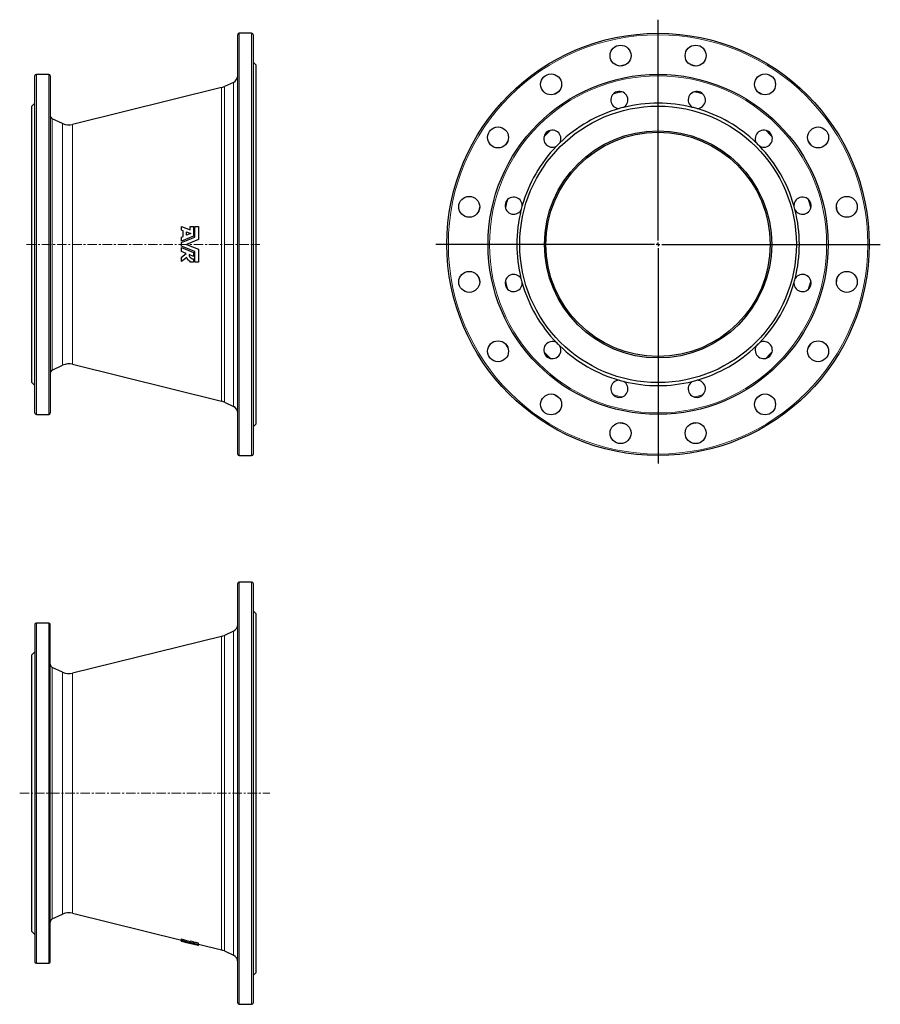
# Model space of a CAD drawing. Header units: millimetres. Extents: x 223 to 1374, y 40 to 1357.
import ezdxf

# ---------------------------------------------------------------- set-up
doc = ezdxf.new("R2010")
doc.units = ezdxf.units.MM
doc.linetypes.add('CENTERX2', pattern=[20.32, 12.7, -2.54, 2.54, -2.54])
doc.layers.add('FORMAT', color=7, linetype='Continuous')

# ---------------------------------------------------------------- blocks, each defined once
blk = doc.blocks.new('SW_CENTERMARKSYMBOL_0')
at = {"layer": 'FORMAT', "color": 0}
for p, q in [((0, 5), (0, 300.6)), ((-5, 0), (-297.5, 0)), ((0, 0), (-2.5, 0)), ((0, 0), (0, 2.5)), ((0, 0), (0, -2.5)), ((0, 0), (2.5, 0)), ((5, 0), (297.3, 0)), ((0, -5), (0, -293))]:
    blk.add_line(p, q, dxfattribs=at)

msp = doc.modelspace()

# ---------------------------------------------------------------- linework, layer by layer
at = {"color": 7, "linetype": 'Continuous', "lineweight": 25}
for p, q in [((514.8, 776), (514.8, 1337)), ((533.3, 1339), (516.8, 1339)), ((535.3, 1337), (535.3, 1056.5)), ((539.3, 1296.5), (535.3, 1300.5)), ((539.3, 1056.5), (539.3, 1296.5)), ((243.3, 831), (243.3, 1282)), ((261.8, 1284), (245.3, 1284)), ((263.8, 1282), (263.8, 1056.5)), ((493.1, 1266.3), (293.7, 1217)), ((509, 1273.3), (496.8, 1267.6)), ((243.3, 1245.5), (239.3, 1241.5)), ((239.3, 1056.5), (239.3, 1241.5)), ((280.4, 1218.3), (266.6, 1224.7)), ((439.3, 1075.4), (439.3, 1080.5)), ((439.3, 1080.5), (451, 1076)), ((451, 1076), (451, 1080.5)), ((451, 1080.5), (455.5, 1080.5)), ((455.5, 1080.5), (455.5, 1067.5)), ((457.4, 1066.3), (457.4, 1080.5)), ((457.4, 1080.5), (462.1, 1080.5)), ((462.1, 1080.5), (462.1, 1063)), ((441.8, 1074.5), (439.3, 1075.4)), ((455.5, 1067.5), (439.3, 1060.9)), ((441.8, 1067), (441.8, 1074.5)), ((446.1, 1073.3), (451.8, 1071.1)), ((446.1, 1068.8), (446.1, 1073.3)), ((451.8, 1071.1), (446.1, 1068.8)), ((239.3, 871.5), (239.3, 1056.5)), ((263.8, 1056.5), (263.8, 831)), ((439.3, 1066), (441.8, 1067)), ((439.3, 1058.9), (457.4, 1066.3)), ((439.3, 1060.9), (439.3, 1066)), ((439.3, 1054.1), (439.3, 1058.9)), ((457.4, 1046.8), (439.3, 1054.1)), ((462.1, 1063), (446.1, 1056.5)), ((446.1, 1056.5), (462.1, 1050)), ((535.3, 1056.5), (535.3, 776)), ((539.3, 816.5), (539.3, 1056.5)), ((439.3, 1047), (439.3, 1052.2)), ((439.3, 1052.2), (455.5, 1045.5)), ((445.7, 1044.4), (439.3, 1047)), ((439.3, 1039.6), (445.7, 1044.4)), ((455.5, 1040.4), (449.6, 1042.8)), ((455.5, 1045.5), (455.5, 1040.4)), ((457.4, 1032.5), (457.4, 1046.8)), ((462.1, 1050), (462.1, 1032.5)), ((439.3, 1033.7), (439.3, 1039.6)), ((446.5, 1039.1), (439.3, 1033.7)), ((451, 1032.5), (451, 1033.9)), ((455.5, 1032.5), (451, 1032.5)), ((455.5, 1037.1), (455.5, 1032.5)), ((462.1, 1032.5), (457.4, 1032.5)), ((293.7, 896.1), (493.1, 846.7)), ((266.6, 888.4), (280.4, 894.8)), ((239.3, 871.5), (243.3, 867.5)), ((496.8, 845.4), (509, 839.7)), ((245.3, 829), (261.8, 829)), ((535.3, 812.5), (539.3, 816.5)), ((516.8, 774), (533.3, 774)), ((514.8, 41.7), (514.8, 602.7)), ((533.3, 604.7), (516.8, 604.7)), ((535.3, 602.7), (535.3, 41.7)), ((539.3, 562.2), (535.3, 566.2)), ((539.3, 82.2), (539.3, 562.2)), ((243.3, 547.7), (243.3, 96.7)), ((261.8, 549.7), (245.3, 549.7)), ((263.8, 96.7), (263.8, 547.7)), ((493.1, 532), (293.7, 482.6)), ((509, 539), (496.8, 533.3)), ((243.3, 511.2), (239.3, 507.2)), ((239.3, 137.2), (239.3, 507.2)), ((280.4, 483.9), (266.6, 490.4)), ((266.6, 154), (280.4, 160.5)), ((293.7, 161.8), (439.3, 125.7)), ((239.3, 137.2), (243.3, 133.2)), ((439.3, 125.6), (439.3, 127.2)), ((439.3, 125.1), (439.3, 126.6)), ((439.3, 124.4), (439.3, 125.9)), ((439.3, 124.2), (439.3, 125.8)), ((439.3, 124.2), (439.3, 125.7)), ((439.3, 124.2), (439.3, 125.7)), ((439.3, 124.4), (439.3, 125.7)), ((439.3, 124.2), (439.3, 125.7)), ((439.3, 124.9), (439.3, 125.7)), ((439.3, 125.5), (439.3, 125.7)), ((439.3, 124.2), (446.1, 122.5)), ((441.8, 123.8), (441.8, 124.4)), ((455.5, 123.1), (451, 124.3)), ((451, 122.7), (451, 124.3)), ((451, 122.2), (451, 123.8)), ((451, 122.7), (455.5, 121.6)), ((455.5, 121.6), (455.5, 123.1)), ((462.1, 121.5), (457.4, 122.7)), ((457.4, 121.1), (457.4, 122.7)), ((457.4, 119.9), (457.4, 121.5)), ((457.4, 121.1), (462.1, 119.9)), ((462.1, 119.9), (462.1, 121.5)), ((462.1, 120.1), (493.1, 112.4)), ((496.8, 111.1), (509, 105.4)), ((245.3, 94.7), (261.8, 94.7)), ((535.3, 78.2), (539.3, 82.2)), ((516.8, 39.7), (533.3, 39.7))]:
    msp.add_line(p, q, dxfattribs=at)
at = {"color": 8, "linetype": 'Continuous', "lineweight": 18}
for p, q in [((516.8, 1339), (516.8, 774)), ((533.3, 1056.5), (533.3, 1339)), ((245.3, 1284), (245.3, 829)), ((261.8, 1056.5), (261.8, 1284)), ((493.1, 846.7), (493.1, 1266.3)), ((496.8, 1267.6), (496.8, 845.4)), ((509, 839.7), (509, 1273.3)), ((266.6, 1224.7), (266.6, 1056.5)), ((280.4, 1056.5), (280.4, 1218.3)), ((293.7, 1217), (293.7, 896.1)), ((261.8, 829), (261.8, 1056.5)), ((266.6, 1056.5), (266.6, 888.4)), ((280.4, 894.8), (280.4, 1056.5)), ((533.3, 774), (533.3, 1056.5)), ((516.8, 604.7), (516.8, 39.7)), ((533.3, 39.7), (533.3, 604.7)), ((245.3, 549.7), (245.3, 94.7)), ((261.8, 94.7), (261.8, 549.7)), ((493.1, 112.4), (493.1, 532)), ((496.8, 533.3), (496.8, 111.1)), ((509, 105.4), (509, 539)), ((266.6, 490.4), (266.6, 154)), ((280.4, 160.5), (280.4, 483.9)), ((293.7, 482.6), (293.7, 161.8))]:
    msp.add_line(p, q, dxfattribs=at)
at = {"color": 8, "linetype": 'Continuous', "lineweight": 18, "flags": 128}
for points in [[(1019.4, 1259.6), (1022.4, 1260.4), (1025.3, 1261.2)], [(1128.7, 1261.2), (1131.6, 1260.4), (1134.6, 1259.6)], [(925.6, 1203.6), (927.7, 1205.8), (929.9, 1208)], [(1224.1, 1208), (1226.3, 1205.8), (1228.4, 1203.6)], [(872.3, 1108.2), (873.1, 1111.2), (873.9, 1114.1)], [(1280.1, 1114.1), (1280.9, 1111.2), (1281.7, 1108.2)], [(873.9, 998.9), (873.1, 1001.9), (872.3, 1004.9)], [(1281.7, 1004.9), (1280.9, 1001.9), (1280.1, 998.9)], [(929.9, 905.1), (927.7, 907.3), (925.6, 909.4)], [(1228.4, 909.4), (1226.3, 907.3), (1224.1, 905.1)], [(1025.3, 851.8), (1022.4, 852.6), (1019.4, 853.4)], [(1134.6, 853.4), (1131.6, 852.6), (1128.7, 851.8)]]:
    msp.add_lwpolyline(points, dxfattribs=at)
at = {"color": 7, "linetype": 'Continuous', "lineweight": 25}
for centre, radius in [((1077, 1056.5), 282.5), ((1026.8, 1309.1), 14), ((1127.2, 1309.1), 14), ((1077, 1056.5), 227.5), ((933.9, 1270.6), 14), ((1220.1, 1270.6), 14), ((1077, 1056.5), 185), ((862.9, 1199.6), 14), ((1291.1, 1199.6), 14), ((1077, 1056.5), 152), ((1077, 1056.5), 150), ((824.4, 1106.8), 14), ((1329.5, 1106.8), 14), ((824.4, 1006.3), 14), ((1329.5, 1006.3), 14), ((862.9, 913.5), 14), ((1291.1, 913.5), 14), ((933.9, 842.4), 14), ((1220.1, 842.4), 14), ((1026.8, 804), 14), ((1127.2, 804), 14)]:
    msp.add_circle(centre, radius, dxfattribs=at)
at = {"color": 8, "linetype": 'Continuous', "lineweight": 18}
for radius in [280.5, 225.5]:
    msp.add_circle((1077, 1056.5), radius, dxfattribs=at)
at = {"color": 7, "linetype": 'Continuous', "lineweight": 25}
for centre, radius, start, end in [((516.8, 1337), 2, 90, 180), ((533.3, 1337), 2, 0, 90), ((1077, 1056.5), 244, 100.4024, 102.0976), ((1077, 1056.5), 244, 77.9024, 79.5976), ((245.3, 1282), 2, 90, 180), ((261.8, 1282), 2, 0, 90), ((504.8, 1282.4), 10, 295, 0), ((488.3, 1285.8), 20, 283.9069, 295), ((1077, 1056.5), 244, 122.9024, 124.5976), ((1025.2, 1249.7), 11.5, 301.4702, 268.5298), ((1128.8, 1249.7), 11.5, 271.4702, 238.5298), ((1077, 1056.5), 244, 55.4024, 57.0976), ((1077, 1056.5), 189, 104.0115, 105.9885), ((1077, 1056.5), 189, 75.9885, 104.0115), ((1077, 1056.5), 189, 74.0115, 75.9885), ((268.8, 1229.2), 5, 180, 245), ((1077, 1056.5), 189, 105.9885, 134.0115), ((1077, 1056.5), 189, 45.9885, 74.0115), ((288.9, 1236.4), 20, 245, 283.9069), ((935.6, 1197.9), 11.5, 331.4702, 298.5298), ((1218.4, 1197.9), 11.5, 241.4702, 208.5298), ((1077, 1056.5), 244, 145.4024, 147.0976), ((1077, 1056.5), 189, 135.9885, 164.0115), ((1077, 1056.5), 189, 134.0115, 135.9885), ((1077, 1056.5), 189, 44.0115, 45.9885), ((1077, 1056.5), 189, 15.9885, 44.0115), ((1077, 1056.5), 244, 32.9024, 34.5976), ((1077, 1056.5), 244, 167.9024, 169.5976), ((883.8, 1108.3), 11.5, 1.4702, 328.5298), ((1077, 1056.5), 189, 164.0115, 165.9885), ((1270.2, 1108.3), 11.5, 211.4702, 178.5298), ((1077, 1056.5), 189, 14.0115, 15.9885), ((1077, 1056.5), 244, 10.4024, 12.0976), ((1077, 1056.5), 189, 165.9885, 194.0115), ((1077, 1056.5), 189, 345.9885, 14.0115), ((883.8, 1004.8), 11.5, 31.4702, 358.5298), ((1270.2, 1004.8), 11.5, 181.4702, 148.5298), ((1077, 1056.5), 244, 190.4024, 192.0976), ((1077, 1056.5), 189, 194.0115, 195.9885), ((1077, 1056.5), 189, 195.9885, 224.0115), ((1077, 1056.5), 189, 315.9885, 344.0115), ((1077, 1056.5), 189, 344.0115, 345.9885), ((1077, 1056.5), 244, 347.9024, 349.5976), ((1077, 1056.5), 244, 212.9024, 214.5976), ((935.6, 915.1), 11.5, 61.4702, 28.5298), ((1077, 1056.5), 189, 224.0115, 225.9885), ((1218.4, 915.1), 11.5, 151.4702, 118.5298), ((1077, 1056.5), 189, 314.0115, 315.9885), ((1077, 1056.5), 244, 325.4024, 327.0976), ((1077, 1056.5), 189, 225.9885, 254.0115), ((1077, 1056.5), 189, 285.9885, 314.0115), ((288.9, 876.7), 20, 76.0931, 115), ((268.8, 883.8), 5, 115, 180), ((1025.2, 863.3), 11.5, 91.4702, 58.5298), ((1077, 1056.5), 189, 254.0115, 255.9885), ((1077, 1056.5), 189, 255.9885, 284.0115), ((1128.8, 863.3), 11.5, 121.4702, 88.5298), ((1077, 1056.5), 189, 284.0115, 285.9885), ((488.3, 827.3), 20, 65, 76.0931), ((1077, 1056.5), 244, 235.4024, 237.0976), ((1077, 1056.5), 244, 302.9024, 304.5976), ((245.3, 831), 2, 180, 270), ((261.8, 831), 2, 270, 0), ((504.8, 830.7), 10, 0, 65), ((1077, 1056.5), 244, 257.9024, 259.5976), ((1077, 1056.5), 244, 280.4024, 282.0976), ((516.8, 776), 2, 180, 270), ((533.3, 776), 2, 270, 0), ((516.8, 602.7), 2, 90, 180), ((533.3, 602.7), 2, 0, 90), ((245.3, 547.7), 2, 90, 180), ((261.8, 547.7), 2, 0, 90), ((504.8, 548.1), 10, 295, 0), ((488.3, 551.4), 20, 283.9069, 295), ((268.8, 494.9), 5, 180, 245), ((288.9, 502.1), 20, 245, 283.9069), ((288.9, 142.3), 20, 76.0931, 115), ((268.8, 149.5), 5, 115, 180), ((488.3, 93), 20, 65, 76.0931), ((245.3, 96.7), 2, 180, 270), ((261.8, 96.7), 2, 270, 0), ((504.8, 96.3), 10, 0, 65), ((516.8, 41.7), 2, 180, 270), ((533.3, 41.7), 2, 270, 0)]:
    msp.add_arc(centre, radius, start, end, dxfattribs=at)
at = {"color": 8, "linetype": 'Continuous', "lineweight": 18}
for start, end in [(103.3249, 106.6751), (73.3249, 76.6751), (133.3249, 136.6751), (43.3249, 46.6751), (163.3249, 166.6751), (13.3249, 16.6751), (193.3249, 196.6751), (343.3249, 346.6751), (223.3249, 226.6751), (313.3249, 316.6751), (253.3249, 256.6751), (283.3249, 286.6751)]:
    msp.add_arc((1077, 1056.5), 209.8, start, end, dxfattribs=at)
at = {"color": 7, "linetype": 'Continuous', "lineweight": 25}
for centre, major_axis, ratio, start_param, end_param in [((439.3, 322.2), (0, 196.5), 0.00006, 3.238019, 3.264031), ((1111.3, 322.2), (945.2, 0), 0.293422, 3.9214, 3.938872), ((439.3, 322.2), (0, 196.5), 0.00006, 3.163796, 3.189875), ((439.3, 322.2), (0, 196.5), 0.00006, 3.141578, 3.153746), ((439.3, 322.2), (0, 198), 0.00006, 3.237264, 3.263071), ((1115.8, 322.2), (952.1, 0), 0.293422, 3.92208, 3.939415), ((439.3, 322.2), (0, 198), 0.00006, 3.025897, 3.056039), ((1093.1, 322.2), (937.5, 0), 0.293422, 3.940515, 3.944251), ((439.3, 322.2), (0, 198), 0.00006, 3.163622, 3.189498), ((871.9, 322.2), (749.6, 0), 0.323111, 4.097132, 4.101234), ((439.3, 322.2), (0, 198), 0.00006, 3.093658, 3.119533), ((891.9, 322.2), (761.8, 0), 0.323111, 4.076147, 4.102473), ((439.3, 322.2), (0, 198), 0.00006, 3.129505, 3.153651), ((899.6, 322.2), (766.5, 0), 0.323111, 4.068149, 4.097391), ((441.8, 322.2), (0, 198.7), 0.00006, 3.194507, 3.232083), ((1095.3, 322.2), (938.9, 0), 0.293422, 3.948887, 3.95724), ((446.1, 322.2), (0, 199.7), 0.00006, 3.203088, 3.225675), ((871.9, 322.2), (749.6, 0), 0.323111, 4.10829, 4.117481), ((919.8, 322.2), (778.8, 0), 0.323111, 4.058529, 4.084165), ((451, 322.2), (0, 199.4), 0.00006, 3.239549, 3.262237), ((451, 322.2), (0, 200.9), 0.00006, 3.238793, 3.261305), ((895.9, 322.2), (760.4, 0), 0.323111, 4.094749, 4.097694), ((455.5, 322.2), (0, 202.1), 0.00006, 3.196017, 3.26063), ((457.4, 322.2), (0, 201), 0.00006, 3.190185, 3.26128), ((457.4, 322.2), (0, 202.5), 0.00006, 3.189814, 3.260362), ((462.1, 322.2), (0, 203.7), 0.00006, 3.173558, 3.259672)]:
    msp.add_ellipse(centre, major_axis=major_axis, ratio=ratio, start_param=start_param, end_param=end_param, dxfattribs=at)
for points, knots in [([(449.6, 1042.8), (449.6, 1042.4), (449.7, 1042.1), (449.8, 1041.5), (449.8, 1041.3), (450, 1041), (450, 1040.8), (450.3, 1040.3), (450.5, 1039.9), (450.9, 1039.3), (451.2, 1039), (451.7, 1038.5), (452, 1038.2), (452.7, 1037.8), (453, 1037.7), (453.7, 1037.4), (454, 1037.3), (454.8, 1037.1), (455.2, 1037.1), (455.5, 1037.1)], [0, 0, 0, 0, 0.125, 0.125, 0.1875, 0.1875, 0.25, 0.25, 0.375, 0.375, 0.5, 0.5, 0.625, 0.625, 0.75, 0.75, 0.875, 0.875, 1, 1, 1, 1]), ([(451, 1033.9), (450.4, 1034.1), (449.9, 1034.4), (449.2, 1034.9), (448.9, 1035.1), (448.5, 1035.5), (448.3, 1035.7), (447.9, 1036.2), (447.7, 1036.4), (447.4, 1036.9), (447.2, 1037.2), (446.8, 1038), (446.6, 1038.5), (446.5, 1039.1)], [0, 0, 0, 0, 0.25, 0.25, 0.375, 0.375, 0.5, 0.5, 0.625, 0.625, 0.75, 0.75, 1, 1, 1, 1])]:
    msp.add_open_spline(points, degree=3, knots=knots, dxfattribs=at)
at = {"layer": 'FORMAT', "linetype": 'CENTERX2', "lineweight": 18}
for p, q in [((232.3, 1056.5), (544.2, 1056.5)), ((223, 322.2), (557.5, 322.2))]:
    msp.add_line(p, q, dxfattribs=at)

# ---------------------------------------------------------------- block references
at = {"layer": 'FORMAT'}
msp.add_blockref('SW_CENTERMARKSYMBOL_0', (1077, 1056.5), dxfattribs=at)

doc.saveas('drawing.dxf')
